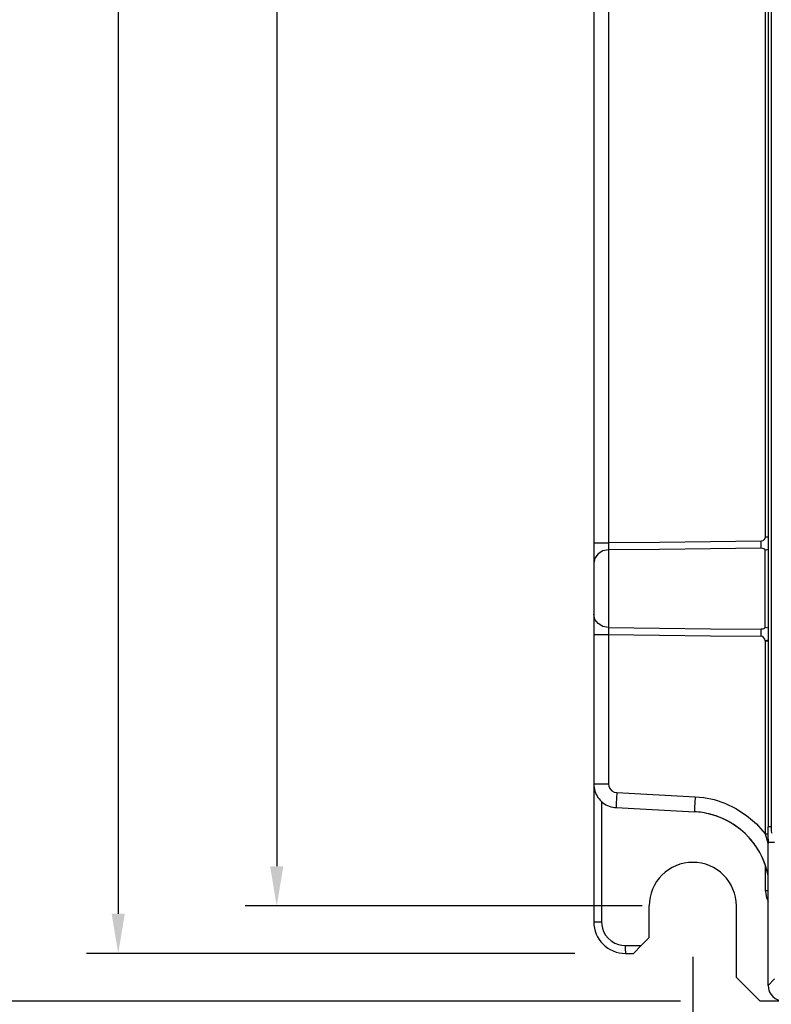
# Model space of a CAD drawing. Extents: x 101 to 1769, y -117 to 553.
# Tile 12 of 60: x 166 to 213, y 207 to 269. Entities that reach past the tile are written whole.
import ezdxf

# ---------------------------------------------------------------- set-up
doc = ezdxf.new("R2010")
doc.units = 0
doc.header["$LTSCALE"] = 23.1
doc.header["$MEASUREMENT"] = 0
doc.layers.get('0').update_dxf_attribs({"linetype": 'CONTINUOUS'})
doc.layers.get('Defpoints').update_dxf_attribs({"linetype": 'CONTINUOUS'})
doc.dimstyles.get("Standard").update_dxf_attribs({"dimtxt": 3, "dimasz": 2.5, "dimexe": 2, "dimexo": 2, "dimgap": 0.5, "dimtad": 1, "dimdec": 1, "dimzin": 0, "dimdsep": 46, "dimtxsty": 'Standard', "dimcen": 3, "dimadec": 0, "dimazin": 0, "dimtfac": 1, "dimtdec": 1, "dimtofl": 0, "dimtmove": 1, "dimatfit": 3, "dimfxl": 0, "dimtolj": 1, "dimtzin": 0, "dimarcsym": 0})

# ---------------------------------------------------------------- blocks, each defined once
blk = doc.blocks.new('*D2')
at = {"color": 0, "linetype": 'Continuous', "lineweight": -2}
for p, q in [((196.744, 368.786), (159.979, 368.786)), ((161.979, 366.286), (161.979, 209.286)), ((207.447, 206.786), (159.979, 206.786))]:
    blk.add_line(p, q, dxfattribs=at)
at = {"color": 0, "linetype": 'Continuous'}
for points in [[(161.563, 366.286), (162.396, 366.286), (161.979, 368.786)], [(161.563, 209.286), (162.396, 209.286), (161.979, 206.786)]]:
    blk.add_solid(points, dxfattribs=at)
at = {"layer": 'Defpoints', "color": 0, "linetype": 'Continuous'}
for p in [(198.744, 368.786), (161.979, 206.786), (209.447, 206.786)]:
    blk.add_point(p, dxfattribs=at)
at = {"color": 0, "linetype": 'Continuous', "insert": (159.506, 287.786), "char_height": 3, "attachment_point": 5, "rotation": 90}
blk.add_mtext('\\A1;{\\f新細明體|b0|i0|c136|p54;162(6.38)}', dxfattribs=at)
blk = doc.blocks.new('*D1')
at = {"color": 0, "linetype": 'Continuous', "lineweight": -2}
for p, q in [((204.779, 362.286), (179.979, 362.286)), ((181.979, 359.786), (181.979, 215.286)), ((205.029, 212.786), (179.979, 212.786))]:
    blk.add_line(p, q, dxfattribs=at)
at = {"color": 0, "linetype": 'Continuous'}
for points in [[(181.563, 359.786), (182.396, 359.786), (181.979, 362.286)], [(181.563, 215.286), (182.396, 215.286), (181.979, 212.786)]]:
    blk.add_solid(points, dxfattribs=at)
at = {"layer": 'Defpoints', "color": 0, "linetype": 'Continuous'}
for p in [(206.779, 362.286), (181.979, 212.786), (207.029, 212.786)]:
    blk.add_point(p, dxfattribs=at)
at = {"color": 0, "linetype": 'Continuous', "insert": (179.497, 287.536), "char_height": 3, "attachment_point": 5, "rotation": 90}
blk.add_mtext('\\A1;{\\f新細明體|b0|i0|c136|p54;149.5(5.89)}', dxfattribs=at)
blk = doc.blocks.new('*D3')
at = {"color": 0, "linetype": 'Continuous', "lineweight": -2}
for p, q in [((208.229, 209.586), (208.229, 184.686)), ((276.979, 204.586), (276.979, 184.686)), ((274.479, 186.686), (210.729, 186.686))]:
    blk.add_line(p, q, dxfattribs=at)
at = {"color": 0, "linetype": 'Continuous'}
for points in [[(210.729, 187.103), (210.729, 186.269), (208.229, 186.686)], [(274.479, 187.103), (274.479, 186.269), (276.979, 186.686)]]:
    blk.add_solid(points, dxfattribs=at)
at = {"layer": 'Defpoints', "color": 0, "linetype": 'Continuous'}
for p in [(208.229, 211.586), (276.979, 206.586), (208.229, 186.686)]:
    blk.add_point(p, dxfattribs=at)
at = {"color": 0, "linetype": 'Continuous', "insert": (242.604, 189.159), "char_height": 3, "attachment_point": 5}
blk.add_mtext('\\A1;{\\f新細明體|b0|i0|c136|p54;68.8(2.71)}', dxfattribs=at)
blk = doc.blocks.new('*D0')
at = {"color": 0, "linetype": 'Continuous', "lineweight": -2}
for p, q in [((198.683, 368.786), (169.979, 368.786)), ((171.979, 366.286), (171.979, 212.291)), ((200.779, 209.791), (169.979, 209.791))]:
    blk.add_line(p, q, dxfattribs=at)
at = {"color": 0, "linetype": 'Continuous'}
for points in [[(171.563, 366.286), (172.396, 366.286), (171.979, 368.786)], [(171.563, 212.291), (172.396, 212.291), (171.979, 209.791)]]:
    blk.add_solid(points, dxfattribs=at)
at = {"layer": 'Defpoints', "color": 0, "linetype": 'Continuous'}
for p in [(200.683, 368.786), (171.979, 209.791), (202.779, 209.791)]:
    blk.add_point(p, dxfattribs=at)
at = {"color": 0, "linetype": 'Continuous', "insert": (169.497, 289.288), "char_height": 3, "attachment_point": 5, "rotation": 90}
blk.add_mtext('\\A1;{\\f新細明體|b0|i0|c136|p54;159(6.26)}', dxfattribs=at)

msp = doc.modelspace()

# ---------------------------------------------------------------- linework, layer by layer
at = {"color": 7, "linetype": 'Continuous'}
for p, q in [((212.979, 367.783), (212.979, 217.786)), ((213.181, 367.785), (213.181, 217.902)), ((201.979, 339.893), (201.979, 235.679)), ((201.979, 339.893), (201.979, 235.679)), ((202.913, 339.893), (202.913, 235.679)), ((212.797, 339.511), (212.797, 236.06)), ((212.797, 236.06), (212.979, 236.06)), ((212.979, 236.013), (212.797, 236.06)), ((201.979, 235.679), (201.979, 234.395)), ((201.979, 235.679), (201.979, 234.395)), ((201.979, 235.679), (201.979, 234.395)), ((201.979, 235.679), (202.913, 235.679)), ((212.797, 235.229), (212.979, 235.277)), ((212.979, 235.262), (212.797, 235.229)), ((201.979, 234.395), (201.979, 231.177)), ((201.979, 231.177), (201.979, 229.893)), ((201.979, 231.177), (201.979, 229.893)), ((201.979, 231.177), (201.979, 229.893)), ((212.979, 230.31), (212.797, 230.343)), ((212.979, 230.295), (212.797, 230.343)), ((201.979, 229.893), (201.979, 220.483)), ((201.979, 229.893), (202.913, 229.893)), ((202.913, 229.893), (202.913, 220.483)), ((212.797, 229.511), (212.979, 229.559)), ((212.797, 229.511), (212.797, 217.786)), ((212.797, 229.511), (212.979, 229.511)), ((201.979, 220.483), (201.979, 211.791)), ((201.979, 220.483), (202.913, 220.483)), ((203.434, 219.934), (208.374, 219.675)), ((202.471, 219.392), (202.471, 211.791)), ((203.401, 218.986), (208.341, 218.727)), ((212.654, 217.5), (212.797, 217.338)), ((212.797, 217.786), (212.797, 217.338)), ((212.797, 217.338), (212.96, 216.77)), ((212.797, 217.338), (212.983, 217.338)), ((213.181, 217.786), (212.979, 217.786)), ((212.96, 216.77), (212.979, 216.705)), ((212.979, 207.782), (212.979, 216.786)), ((213.389, 216.786), (213.014, 216.786)), ((212.797, 215.381), (212.797, 213.769)), ((212.797, 213.769), (212.983, 213.769)), ((212.797, 213.769), (212.809, 213.691)), ((212.809, 213.691), (212.87, 213.305)), ((212.87, 213.305), (212.979, 213.089)), ((205.479, 210.791), (205.479, 212.786)), ((210.979, 208.286), (210.979, 212.786)), ((201.979, 211.791), (202.471, 211.791)), ((205.479, 210.791), (204.979, 210.291)), ((203.971, 210.291), (204.979, 210.291)), ((204.479, 209.791), (204.979, 210.291)), ((203.979, 209.791), (204.479, 209.791)), ((212.476, 206.789), (210.979, 208.286)), ((213.389, 208.192), (212.979, 207.782)), ((213.979, 206.789), (212.476, 206.789))]:
    msp.add_line(p, q, dxfattribs=at)
for points in [[(212.797, 236.06), (212.775, 235.96), (212.719, 235.87), (212.64, 235.805), (212.545, 235.779)], [(202.913, 235.679), (202.911, 235.544), (202.91, 235.42), (202.911, 235.315), (202.913, 235.236)], [(212.545, 235.779), (209.337, 235.746), (206.126, 235.713), (202.913, 235.679)], [(212.549, 235.343), (209.344, 235.308), (206.129, 235.272), (202.913, 235.236)], [(212.546, 235.343), (212.547, 235.393), (212.547, 235.455), (212.547, 235.527), (212.547, 235.606), (212.546, 235.691), (212.545, 235.779)], [(212.797, 235.229), (212.77, 235.275), (212.712, 235.311), (212.634, 235.335), (212.549, 235.343)], [(202.913, 235.236), (202.554, 235.168), (202.252, 234.985), (202.05, 234.713), (201.979, 234.395)], [(202.913, 235.236), (202.913, 235.009), (202.913, 234.693), (202.913, 234.276), (202.913, 233.751), (202.913, 233.129), (202.913, 232.462), (202.913, 231.835), (202.913, 231.306), (202.913, 230.884), (202.913, 230.564), (202.913, 230.336)], [(212.797, 230.343), (212.797, 230.89), (212.797, 231.586), (212.797, 232.375), (212.797, 233.197), (212.797, 233.986), (212.797, 234.682), (212.797, 235.229)], [(202.913, 230.336), (202.554, 230.404), (202.252, 230.587), (202.05, 230.858), (201.979, 231.177)], [(202.913, 230.336), (202.911, 230.257), (202.91, 230.152), (202.911, 230.028), (202.913, 229.893)], [(202.913, 230.336), (206.129, 230.3), (209.344, 230.264), (212.549, 230.229)], [(212.797, 230.343), (212.77, 230.297), (212.712, 230.261), (212.634, 230.237), (212.549, 230.229)], [(202.913, 229.893), (206.126, 229.859), (209.337, 229.826), (212.545, 229.793)], [(212.545, 229.793), (212.546, 229.881), (212.547, 229.966), (212.547, 230.045), (212.547, 230.117), (212.547, 230.179), (212.546, 230.229)], [(212.797, 229.511), (212.775, 229.611), (212.719, 229.702), (212.64, 229.767), (212.545, 229.793)], [(202.913, 220.483), (202.938, 220.32), (203.011, 220.17), (203.125, 220.049), (203.271, 219.968), (203.434, 219.934)], [(203.434, 219.934), (203.416, 219.571), (203.404, 219.264), (203.398, 219.058), (203.401, 218.986)], [(208.374, 219.675), (208.356, 219.312), (208.344, 219.005), (208.338, 218.799), (208.341, 218.727)], [(208.374, 219.675), (208.932, 219.62), (209.567, 219.49), (210.25, 219.267), (210.947, 218.937), (211.625, 218.499), (212.251, 217.96), (212.654, 217.5)], [(213.181, 217.902), (213.181, 217.723), (213.183, 217.549), (213.186, 217.387)], [(213.014, 216.786), (213.007, 216.805), (213.001, 216.862), (212.995, 216.954), (212.99, 217.079), (212.985, 217.23), (212.982, 217.403), (212.98, 217.591), (212.979, 217.786)], [(202.471, 211.791), (202.482, 211.602), (202.524, 211.393), (202.604, 211.172), (202.725, 210.955), (202.887, 210.754), (203.083, 210.582), (203.303, 210.447), (203.535, 210.355), (203.762, 210.305), (203.971, 210.291)], [(203.971, 210.291), (203.972, 210.041), (203.975, 209.858), (203.979, 209.791)]]:
    msp.add_lwpolyline(points, dxfattribs=at)
for centre, radius, start, end in [((203.479, 220.483), 1.5, 180, 197.40384), ((203.479, 220.483), 1.5, 180, 214.80333), ((203.479, 220.483), 1.5, 180, 214.80333), ((203.479, 220.483), 1.5, 180, 214.80333), ((203.479, 220.483), 1.5, 180, 214.80333), ((203.479, 220.483), 1.5, 180, 214.80333), ((203.479, 220.483), 1.5, 180, 214.80333), ((203.479, 220.483), 1.5, 180, 214.80333), ((203.479, 220.483), 1.5, 180, 214.80333), ((203.479, 220.483), 1.5, 197.40384, 214.80333), ((203.479, 220.483), 1.5, 197.40384, 214.80333), ((203.479, 220.483), 1.5, 197.40384, 214.80333), ((203.479, 220.483), 1.5, 197.40384, 214.80333), ((203.479, 220.483), 1.5, 197.40384, 214.80333), ((203.479, 220.483), 1.5, 197.40384, 214.80333), ((203.479, 220.483), 1.5, 214.80333, 232.19909), ((203.479, 220.483), 1.5, 214.80333, 232.19909), ((203.479, 220.483), 1.5, 214.80333, 232.19909), ((203.479, 220.483), 1.5, 214.80333, 232.19909), ((203.479, 220.483), 1.5, 214.80333, 232.19909), ((203.479, 220.483), 1.5, 214.80333, 232.19909), ((203.479, 220.483), 1.5, 214.80333, 232.19909), ((203.479, 220.483), 1.5, 214.80333, 232.19909), ((203.479, 220.483), 1.5, 214.80333, 232.19909), ((203.479, 220.483), 1.5, 214.80333, 232.19909), ((203.479, 220.483), 1.5, 214.80333, 232.19909), ((203.479, 220.483), 1.5, 214.80333, 232.19909), ((203.479, 220.483), 1.5, 214.80333, 249.59662), ((203.479, 220.483), 1.5, 214.80333, 232.19909), ((203.479, 220.483), 1.5, 214.80333, 249.59662), ((203.479, 220.483), 1.5, 214.80333, 232.19909), ((203.479, 220.483), 1.5, 214.80333, 232.19909), ((203.479, 220.483), 1.5, 214.80333, 232.19909), ((203.479, 220.483), 1.5, 214.80333, 232.19909), ((203.479, 220.483), 1.5, 214.80333, 232.19909), ((203.479, 220.483), 1.5, 214.80333, 232.19909), ((203.479, 220.483), 1.5, 214.80333, 232.19909), ((203.479, 220.483), 1.5, 214.80333, 232.19909), ((203.479, 220.483), 1.5, 214.80333, 232.19909), ((203.479, 220.483), 1.5, 214.80333, 232.19909), ((203.479, 220.483), 1.5, 214.80333, 232.19909), ((203.479, 220.483), 1.5, 214.80333, 232.19909), ((203.479, 220.483), 1.5, 214.80333, 232.19909), ((203.479, 220.483), 1.5, 232.19909, 249.59662), ((203.479, 220.483), 1.5, 232.19909, 249.59662), ((203.479, 220.483), 1.5, 232.19909, 249.59662), ((203.479, 220.483), 1.5, 232.19909, 249.59662), ((203.479, 220.483), 1.5, 232.19909, 249.59662), ((203.479, 220.483), 1.5, 232.19909, 249.59662), ((203.479, 220.483), 1.5, 232.19909, 249.59662), ((203.479, 220.483), 1.5, 232.19909, 249.59662), ((203.479, 220.483), 1.5, 232.19909, 249.59662), ((203.479, 220.483), 1.5, 232.19909, 249.59662), ((203.479, 220.483), 1.5, 232.19909, 249.59662), ((203.479, 220.483), 1.5, 232.19909, 249.59662), ((203.479, 220.483), 1.5, 232.19909, 249.59662), ((203.479, 220.483), 1.5, 232.19909, 249.59662), ((203.479, 220.483), 1.5, 232.19909, 249.59662), ((203.479, 220.483), 1.5, 232.19909, 249.59662), ((203.479, 220.483), 1.5, 232.19909, 249.59662), ((203.479, 220.483), 1.5, 232.19909, 249.59662), ((203.479, 220.483), 1.5, 232.19909, 249.59662), ((203.479, 220.483), 1.5, 232.19909, 249.59662), ((203.479, 220.483), 1.5, 232.19909, 249.59662), ((203.479, 220.483), 1.5, 232.19909, 249.59662), ((203.479, 220.483), 1.5, 232.19909, 249.59662), ((203.479, 220.483), 1.5, 232.19909, 249.59662), ((203.479, 220.483), 1.5, 232.19909, 249.59662), ((203.479, 220.483), 1.5, 232.19909, 249.59662), ((203.479, 220.483), 1.5, 249.59662, 267), ((203.479, 220.483), 1.5, 249.59662, 267), ((203.479, 220.483), 1.5, 249.59662, 267), ((203.479, 220.483), 1.5, 249.59662, 267), ((203.479, 220.483), 1.5, 249.59662, 267), ((203.479, 220.483), 1.5, 249.59662, 267), ((203.479, 220.483), 1.5, 249.59662, 267), ((203.479, 220.483), 1.5, 249.59662, 267), ((203.479, 220.483), 1.5, 249.59662, 267), ((203.479, 220.483), 1.5, 249.59662, 267), ((203.479, 220.483), 1.5, 249.59662, 267), ((203.479, 220.483), 1.5, 249.59662, 267), ((203.479, 220.483), 1.5, 249.59662, 267), ((203.479, 220.483), 1.5, 249.59662, 267), ((203.479, 220.483), 1.5, 249.59662, 267), ((203.479, 220.483), 1.5, 249.59662, 267), ((203.479, 220.483), 1.5, 249.59662, 267), ((203.479, 220.483), 1.5, 249.59662, 267), ((203.479, 220.483), 1.5, 249.59662, 267), ((203.479, 220.483), 1.5, 249.59662, 267), ((203.479, 220.483), 1.5, 249.59662, 267), ((203.479, 220.483), 1.5, 249.59662, 267), ((203.479, 220.483), 1.5, 249.59662, 267), ((203.479, 220.483), 1.5, 249.59662, 267), ((203.479, 220.483), 1.5, 249.59662, 267), ((203.479, 220.483), 1.5, 249.59662, 267), ((203.479, 220.483), 1.5, 249.59662, 267), ((203.479, 220.483), 1.5, 249.59662, 267), ((208.079, 213.733), 5, 81.29707, 87), ((208.079, 213.733), 5, 81.29707, 87), ((208.079, 213.733), 5, 81.30875, 87), ((208.079, 213.733), 5, 81.29707, 87), ((208.079, 213.733), 5, 81.29707, 87), ((208.079, 213.733), 5, 81.30875, 87), ((208.079, 213.733), 5, 81.29707, 87), ((208.079, 213.733), 5, 81.29707, 87), ((208.079, 213.733), 5, 81.30875, 87), ((208.079, 213.733), 5, 81.30875, 87), ((208.079, 213.733), 5, 81.29707, 87), ((208.079, 213.733), 5, 81.29707, 87), ((208.079, 213.733), 5, 81.29707, 87), ((208.079, 213.733), 5, 81.29707, 87), ((208.079, 213.733), 5, 74.70333, 81.30875), ((208.079, 213.733), 5, 74.70333, 81.30875), ((208.079, 213.733), 5, 74.70333, 81.30875), ((208.079, 213.733), 5, 74.70333, 81.30875), ((208.079, 213.733), 5, 11.4197, 81.29707), ((208.079, 213.733), 5, 74.70333, 81.29707), ((208.079, 213.733), 5, 74.70333, 81.29707), ((208.079, 213.733), 5, 74.70333, 81.29707), ((208.079, 213.733), 5, 74.70333, 81.29707), ((208.079, 213.733), 5, 74.70333, 81.29707), ((208.079, 213.733), 5, 74.70333, 81.29707), ((208.079, 213.733), 5, 74.70333, 81.29707), ((208.079, 213.733), 5, 74.70333, 81.29707), ((208.079, 213.733), 5, 74.70333, 81.29707), ((208.079, 213.733), 5, 67.36572, 74.70333), ((208.079, 213.733), 5, 67.36572, 74.70333), ((208.079, 213.733), 5, 67.36572, 74.70333), ((208.079, 213.733), 5, 67.36572, 74.70333), ((208.079, 213.733), 5, 67.36572, 74.70333), ((208.079, 213.733), 5, 67.36572, 74.70333), ((208.079, 213.733), 5, 67.36572, 74.70333), ((208.079, 213.733), 5, 67.36572, 74.70333), ((208.079, 213.733), 5, 67.36572, 74.70333), ((208.079, 213.733), 5, 67.36572, 74.70333), ((208.079, 213.733), 5, 67.36572, 74.70333), ((208.079, 213.733), 5, 67.36572, 74.70333), ((208.079, 213.733), 5, 67.36572, 74.70333), ((208.079, 213.733), 5, 59.48696, 67.36572), ((208.079, 213.733), 5, 59.48696, 67.36572), ((208.079, 213.733), 5, 59.48696, 67.36572), ((208.079, 213.733), 5, 59.48696, 67.36572), ((208.079, 213.733), 5, 59.48696, 67.36572), ((208.079, 213.733), 5, 59.48696, 67.36572), ((208.079, 213.733), 5, 59.48696, 67.36572), ((208.079, 213.733), 5, 59.48696, 67.36572), ((208.079, 213.733), 5, 59.48696, 67.36572), ((208.079, 213.733), 5, 59.48696, 67.36572), ((208.079, 213.733), 5, 59.48696, 67.36572), ((208.079, 213.733), 5, 59.48696, 67.36572), ((208.079, 213.733), 5, 59.48696, 67.36572), ((208.079, 213.733), 5, 51.26345, 59.48696), ((208.079, 213.733), 5, 51.26345, 59.48696), ((208.079, 213.733), 5, 51.26345, 59.48696), ((208.079, 213.733), 5, 51.26345, 59.48696), ((208.079, 213.733), 5, 51.26345, 59.48696), ((208.079, 213.733), 5, 51.26345, 59.48696), ((208.079, 213.733), 5, 51.26345, 59.48696), ((208.079, 213.733), 5, 51.26345, 59.48696), ((208.079, 213.733), 5, 51.26345, 59.48696), ((208.079, 213.733), 5, 51.26345, 59.48696), ((208.079, 213.733), 5, 51.26345, 59.48696), ((208.079, 213.733), 5, 51.26345, 59.48696), ((208.079, 213.733), 5, 51.26345, 59.48696), ((208.079, 213.733), 5, 34.54398, 42.88786), ((208.079, 213.733), 5, 34.54398, 42.88786), ((208.079, 213.733), 5, 34.54398, 42.88786), ((208.079, 213.733), 5, 34.54398, 42.88786), ((208.079, 213.733), 5, 34.54398, 42.88786), ((208.079, 213.733), 5, 34.54398, 42.88786), ((208.079, 213.733), 5, 34.54398, 42.88786), ((208.079, 213.733), 5, 34.54398, 42.88786), ((208.079, 213.733), 5, 34.54398, 42.88786), ((208.079, 213.733), 5, 34.54398, 42.88786), ((208.079, 213.733), 5, 34.54398, 42.88786), ((208.079, 213.733), 5, 34.54398, 42.88786), ((208.079, 213.733), 5, 34.54398, 42.88786), ((208.079, 213.733), 5, 26.4189, 34.54398), ((208.079, 213.733), 5, 26.4189, 34.54398), ((208.079, 213.733), 5, 26.4189, 34.54398), ((208.079, 213.733), 5, 26.4189, 34.54398), ((208.079, 213.733), 5, 26.4189, 34.54398), ((208.079, 213.733), 5, 26.4189, 34.54398), ((208.079, 213.733), 5, 26.4189, 34.54398), ((208.079, 213.733), 5, 26.4189, 34.54398), ((208.079, 213.733), 5, 26.4189, 34.54398), ((208.079, 213.733), 5, 26.4189, 34.54398), ((208.079, 213.733), 5, 26.4189, 34.54398), ((208.079, 213.733), 5, 26.4189, 34.54398), ((208.079, 213.733), 5, 26.4189, 34.54398), ((208.229, 212.786), 2.75, 0, 180), ((208.079, 213.733), 5, 18.70879, 26.4189), ((208.079, 213.733), 5, 18.70879, 26.4189), ((208.079, 213.733), 5, 18.70879, 26.4189), ((208.079, 213.733), 5, 18.70879, 26.4189), ((208.079, 213.733), 5, 18.70879, 26.4189), ((208.079, 213.733), 5, 18.70879, 26.4189), ((208.079, 213.733), 5, 18.70879, 26.4189), ((208.079, 213.733), 5, 18.70879, 26.4189), ((208.079, 213.733), 5, 18.70879, 26.4189), ((208.079, 213.733), 5, 18.70879, 26.4189), ((208.079, 213.733), 5, 18.70879, 26.4189), ((208.079, 213.733), 5, 18.70879, 26.4189), ((208.079, 213.733), 5, 18.70879, 26.4189), ((208.079, 213.733), 5, 11.4197, 18.70879), ((208.079, 213.733), 5, 11.4197, 18.70879), ((208.079, 213.733), 5, 11.4197, 18.70879), ((208.079, 213.733), 5, 11.4197, 18.70879), ((208.079, 213.733), 5, 11.4197, 18.70879), ((208.079, 213.733), 5, 11.4197, 18.70879), ((208.079, 213.733), 5, 11.4197, 18.70879), ((208.079, 213.733), 5, 11.4197, 18.70879), ((208.079, 213.733), 5, 11.4197, 18.70879), ((208.079, 213.733), 5, 11.4197, 18.70879), ((208.079, 213.733), 5, 11.4197, 18.70879), ((208.079, 213.733), 5, 11.4197, 18.70879), ((208.079, 213.733), 5, 11.4197, 18.70879), ((203.979, 211.791), 2, 180, 270), ((213.979, 207.789), 1, 180, 269.99)]:
    msp.add_arc(centre, radius, start, end, dxfattribs=at)

# ---------------------------------------------------------------- dimensions: what is measured, and where the dimension line sits
for base, p1, p2, angle, text, picture, middle in [((161.979, 206.786), (198.744, 368.786), (209.447, 206.786), 270, '{\\f新細明體|b0|i0|c136|p54;162(6.38)}', '*D2', (159.506, 287.786)), ((171.979, 209.791), (200.683, 368.786), (202.779, 209.791), 270, '{\\f新細明體|b0|i0|c136|p54;159(6.26)}', '*D0', (169.497, 289.288)), ((181.979, 212.786), (206.779, 362.286), (207.029, 212.786), 270, '{\\f新細明體|b0|i0|c136|p54;149.5(5.89)}', '*D1', (179.497, 287.536)), ((208.229, 186.686), (276.979, 206.586), (208.229, 211.586), 180, '{\\f新細明體|b0|i0|c136|p54;68.8(2.71)}', '*D3', (242.604, 189.159))]:
    dim = msp.add_linear_dim(base=base, p1=p1, p2=p2, angle=angle, text=text, dimstyle='Standard', dxfattribs=at)
    dim.commit()
    dim.dimension.update_dxf_attribs({"geometry": picture, "text_midpoint": middle})

doc.saveas('drawing.dxf')
